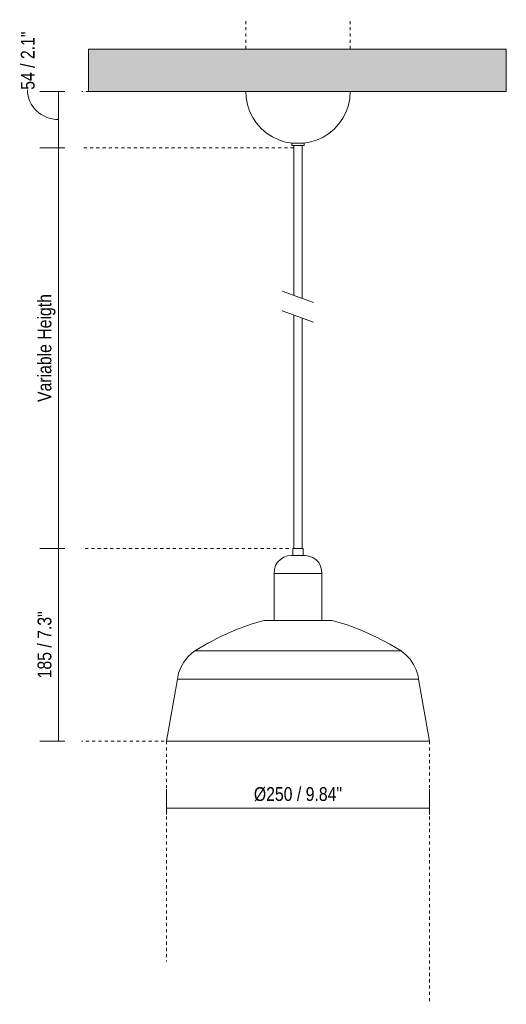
# Model space of a CAD drawing. Header units: millimetres. Extents: x 6329 to 7875, y 1126 to 6721.
# Tile 1 of 2: x 6329 to 6795, y 1126 to 2069. Entities that reach past the tile are written whole.
import ezdxf

# ---------------------------------------------------------------- set-up
doc = ezdxf.new("R2010")
doc.units = ezdxf.units.MM
doc.linetypes.add('Dash', pattern=[6, 3, -3])
for name, color, linetype, lineweight in [('Cotas', 7, 'Continuous', 9), ('Cotas-6', 7, 'Continuous', 9), ('Lighthing Fixture Detail Wide Black', 7, 'Continuous', 20), ('Luminarias', 7, 'Continuous', 20), ('Techos', 7, 'Continuous', 9)]:
    doc.layers.add(name, color=color, linetype=linetype, lineweight=lineweight)
doc.layers.add('Lighthing Fixture Dim Grey Dash', color=7, linetype='Dash', lineweight=9, true_color=0xd2d2d2)
doc.styles.add('Arial Narrow', font='ARIALN.TTF', dxfattribs={"height": 13.2})
doc.dimstyles.new('FARO_-_2_2mm_Arial_Narrow_mm_Inch_Left', dxfattribs={"dimscale": 304.8, "dimtxt": 13.509289, "dimasz": 0, "dimexe": 0.059055, "dimexo": 0.0625, "dimgap": 0.009843, "dimtad": 1, "dimdec": 0, "dimzin": 0, "dimdsep": 46, "dimtxsty": 'Arial Narrow', "dimblk1": 'NONE', "dimblk2": 'NONE', "dimsah": 1, "dimcen": 0.09, "dimadec": 0, "dimazin": 0, "dimtfac": 1, "dimtdec": 4, "dimtix": 1, "dimtmove": 0, "dimatfit": 3, "dimfxl": 0.019685, "dimfxlon": 1, "dimtvp": 1, "dimtolj": 1, "dimtzin": 0, "dimarcsym": 2})
doc.dimstyles.new('FARO_-_2_2mm_Arial_Narrow_mm_Inch_Left_1', dxfattribs={"dimscale": 304.8, "dimtxt": 13.509289, "dimasz": 0, "dimexe": 0.059055, "dimexo": 0.0625, "dimgap": 0.009843, "dimtad": 1, "dimdec": 0, "dimzin": 0, "dimdsep": 46, "dimtxsty": 'Arial Narrow', "dimblk1": 'NONE', "dimblk2": 'NONE', "dimsah": 1, "dimcen": 0.09, "dimadec": 0, "dimazin": 0, "dimtfac": 1, "dimtdec": 4, "dimtix": 1, "dimtmove": 1, "dimatfit": 3, "dimfxl": 0.019685, "dimfxlon": 1, "dimtvp": 1, "dimtolj": 1, "dimtzin": 0, "dimarcsym": 2})

# ---------------------------------------------------------------- blocks, each defined once
blk = doc.blocks.new('20339-119 - 20339-119 TATAWIN M White pendant lamp-499180-Alzado_PDF')
at = {"layer": 'Luminarias'}
for p, q in [((6589.56, 1950.28), (6589.56, 1948.28)), ((6595.56, 1950.28), (6589.56, 1950.28)), ((6589.56, 1948.28), (6595.56, 1948.28)), ((6591.56, 1948.28), (6591.56, 1804.74)), ((6601.56, 1950.28), (6595.56, 1950.28)), ((6595.56, 1948.28), (6601.56, 1948.28)), ((6599.56, 1801.83), (6599.56, 1948.28)), ((6601.56, 1948.28), (6601.56, 1950.28)), ((6591.56, 1785.66), (6591.56, 1562.33)), ((6599.56, 1562.33), (6599.56, 1782.75)), ((6590.56, 1562.33), (6590.56, 1555.36)), ((6590.56, 1562.33), (6595.56, 1562.33)), ((6595.56, 1562.33), (6600.56, 1562.33)), ((6600.56, 1555.36), (6600.56, 1562.33)), ((6572.79, 1538.36), (6572.79, 1493.36)), ((6572.79, 1538.36), (6595.56, 1538.36)), ((6595.56, 1538.36), (6618.33, 1538.36)), ((6618.33, 1493.36), (6618.33, 1538.36)), ((6628.4, 1493.36), (6562.72, 1493.36)), ((6694.2, 1464.16), (6496.93, 1464.16)), ((6480.1, 1436.92), (6469.65, 1377.64)), ((6711.03, 1436.92), (6480.1, 1436.92)), ((6721.48, 1377.64), (6711.03, 1436.92)), ((6721.48, 1377.64), (6469.65, 1377.64))]:
    blk.add_line(p, q, dxfattribs=at)
at = {"layer": 'Luminarias', "flags": 128}
for points in [[(6590.31, 1950.28), (6583.69, 1951.43), (6577.28, 1953.46), (6571.2, 1956.34), (6565.56, 1960), (6560.47, 1964.39), (6556.01, 1969.42), (6552.26, 1975), (6549.3, 1981.04), (6547.17, 1987.42), (6545.92, 1994.03), (6545.56, 2000)], [(6645.56, 2000), (6645.11, 1993.29), (6643.76, 1986.7), (6641.54, 1980.36), (6638.49, 1974.36), (6634.66, 1968.84), (6630.13, 1963.87), (6624.97, 1959.56), (6619.28, 1955.98), (6613.16, 1953.2), (6606.72, 1951.26), (6600.81, 1950.28)], [(6572.79, 1538.36), (6573.02, 1542.16), (6574.13, 1545.79), (6576.07, 1549.07), (6578.73, 1551.79), (6581.95, 1553.81), (6585.55, 1555.02), (6588.82, 1555.36)], [(6595.56, 1555.36), (6593.15, 1555.36), (6591.05, 1555.36), (6589.55, 1555.36), (6588.85, 1555.36), (6588.82, 1555.36)], [(6588.82, 1555.36), (6589.26, 1555.36), (6590.55, 1555.36)], [(6602.31, 1555.36), (6601.86, 1555.36), (6600.58, 1555.36), (6598.63, 1555.36), (6596.27, 1555.36), (6595.56, 1555.36)], [(6600.56, 1555.36), (6601.57, 1555.36), (6602.27, 1555.36), (6602.31, 1555.36)], [(6602.31, 1555.36), (6606.09, 1554.91), (6609.65, 1553.58), (6612.81, 1551.45), (6615.37, 1548.64), (6617.2, 1545.31), (6618.19, 1541.64), (6618.33, 1538.36)], [(6496.93, 1464.16), (6509.78, 1471.76), (6523.06, 1478.56), (6536.74, 1484.55), (6550.75, 1489.7), (6562.72, 1493.36)], [(6628.4, 1493.36), (6642.66, 1488.93), (6656.62, 1483.64), (6670.23, 1477.52), (6683.45, 1470.59), (6694.2, 1464.16)], [(6480.1, 1436.92), (6481.32, 1442.73), (6483.4, 1448.28), (6486.3, 1453.46), (6489.96, 1458.14), (6494.28, 1462.2), (6496.93, 1464.16)], [(6694.2, 1464.16), (6698.85, 1460.47), (6702.89, 1456.12), (6706.22, 1451.21), (6708.76, 1445.84), (6710.46, 1440.16), (6711.03, 1436.92)]]:
    blk.add_lwpolyline(points, dxfattribs=at)
blk = doc.blocks.new('DIMBLOCK1-Alzado_PDF')
at = {"layer": 'Cotas-6', "color": 251, "true_color": 0x5b5b5b}
for p, q in [((6469.65, 1313.56), (6469.65, 1331.56)), ((6721.48, 1313.56), (6721.48, 1331.56)), ((6469.65, 1313.56), (6721.48, 1313.56)), ((6469.65, 1313.56), (6469.65, 1307.56)), ((6721.48, 1313.56), (6721.48, 1307.56))]:
    blk.add_line(p, q, dxfattribs=at)
at = {"layer": 'Cotas-6', "color": 0, "insert": (6553.32, 1333.62), "char_height": 13.2, "width": 101.384, "attachment_point": 1, "line_spacing_factor": 0.974696, "style": 'Arial Narrow'}
blk.add_mtext('Ø250 / 9.84"', dxfattribs=at)
blk = doc.blocks.new('_None')
blk = doc.blocks.new('DIMBLOCK2-Alzado_PDF')
at = {"layer": 'Cotas-6', "color": 251, "true_color": 0x5b5b5b}
for p, q in [((6366.37, 2000), (6348.37, 2000)), ((6366.37, 2000), (6366.37, 1946)), ((6366.37, 2000), (6372.37, 2000)), ((6366.37, 1946), (6348.37, 1946)), ((6366.37, 1946), (6372.37, 1946))]:
    blk.add_line(p, q, dxfattribs=at)
blk.add_ellipse((6366.37, 2001.5), major_axis=(29.73, 0), ratio=0.958732, start_param=3.141593, end_param=4.712389, dxfattribs=at)
at = {"layer": 'Cotas-6', "color": 0, "insert": (6330.3, 2001.5), "char_height": 13.2, "width": 67.1605, "attachment_point": 1, "rotation": 90, "line_spacing_factor": 0.974696, "style": 'Arial Narrow'}
blk.add_mtext('54 / 2.1"', dxfattribs=at)
blk = doc.blocks.new('DIMBLOCK3-Alzado_PDF')
at = {"layer": 'Cotas-6', "color": 251, "true_color": 0x5b5b5b}
for p, q in [((6366.37, 1946), (6348.37, 1946)), ((6366.37, 1946), (6366.37, 1562.33)), ((6366.37, 1946), (6372.37, 1946)), ((6366.37, 1562.33), (6348.37, 1562.33)), ((6366.37, 1562.33), (6372.37, 1562.33))]:
    blk.add_line(p, q, dxfattribs=at)
at = {"layer": 'Cotas-6', "color": 0, "insert": (6346.31, 1702.49), "char_height": 13.2, "width": 124.0281, "attachment_point": 1, "rotation": 90, "line_spacing_factor": 0.974696, "style": 'Arial Narrow'}
blk.add_mtext('Variable Heigth', dxfattribs=at)
blk = doc.blocks.new('DIMBLOCK4-Alzado_PDF')
at = {"layer": 'Cotas-6', "color": 251, "true_color": 0x5b5b5b}
for p, q in [((6366.37, 1562.33), (6348.37, 1562.33)), ((6366.37, 1562.33), (6366.37, 1377.64)), ((6366.37, 1562.33), (6372.37, 1562.33)), ((6366.37, 1377.64), (6348.37, 1377.64)), ((6366.37, 1377.64), (6372.37, 1377.64))]:
    blk.add_line(p, q, dxfattribs=at)
at = {"layer": 'Cotas-6', "color": 0, "insert": (6346.31, 1437.82), "char_height": 13.2, "width": 77.1959, "attachment_point": 1, "rotation": 90, "line_spacing_factor": 0.974696, "style": 'Arial Narrow'}
blk.add_mtext('185 / 7.3"', dxfattribs=at)

msp = doc.modelspace()

# ---------------------------------------------------------------- hatches: boundary and pattern name
at = {"layer": 'Techos', "true_color": 0xe8e8e8}
msp.add_hatch(color=254, dxfattribs=at).paths.add_polyline_path([(6595.31, 2000), (6794.95, 2000), (6794.95, 2040.5), (6394.95, 2040.5), (6394.95, 2000), (6580.38, 2000)])

# ---------------------------------------------------------------- linework, layer by layer
at = {"layer": 'Lighthing Fixture Detail Wide Black'}
for p, q in [((6610.38, 1797.89), (6580.38, 1808.81)), ((6580.38, 1789.73), (6610.38, 1778.81))]:
    msp.add_line(p, q, dxfattribs=at)
at = {"layer": 'Lighthing Fixture Dim Grey Dash'}
for p, q in [((6545.56, 2040.5), (6545.56, 2067.41)), ((6645.56, 2040.5), (6645.56, 2067.41)), ((6545.56, 2000), (6388.58, 2000)), ((6591.54, 1946), (6388.58, 1946)), ((6586.77, 1562.33), (6388.58, 1562.33)), ((6497.58, 1377.64), (6388.58, 1377.64)), ((6469.65, 1377.64), (6469.65, 1166.64)), ((6721.48, 1377.64), (6721.48, 1125.64))]:
    msp.add_line(p, q, dxfattribs=at)
at = {"layer": 'Techos'}
for p, q in [((6394.95, 2040.5), (6794.95, 2040.5)), ((6394.95, 2000), (6394.95, 2040.5)), ((6794.95, 2040.5), (6794.95, 2000)), ((6794.95, 2000), (6394.95, 2000))]:
    msp.add_line(p, q, dxfattribs=at)

# ---------------------------------------------------------------- block references
at = {"layer": 'Luminarias'}
msp.add_blockref('20339-119 - 20339-119 TATAWIN M White pendant lamp-499180-Alzado_PDF', (0, 0), dxfattribs=at)

# ---------------------------------------------------------------- dimensions: what is measured, and where the dimension line sits
at = {"layer": 'Cotas', "color": 251, "true_color": 0x5b5b5b}
dim = msp.add_linear_dim(base=(6366.37, 1946), p1=(6372.37, 2000), p2=(6372.37, 1946), angle=90, dimstyle='FARO_-_2_2mm_Arial_Narrow_mm_Inch_Left_1', override={"dimpost": '<>', "dimfxl": 53.999613}, dxfattribs=at)
dim.commit()
dim.dimension.update_dxf_attribs({"geometry": 'DIMBLOCK2-Alzado_PDF', "text_midpoint": (6339.1, 2035.09), "dimtype": 160, "text_rotation": 90})
dim = msp.add_linear_dim(base=(6366.37, 1562.33), p1=(6372.37, 1946), p2=(6372.37, 1562.33), angle=90, text='Variable Heigth', dimstyle='FARO_-_2_2mm_Arial_Narrow_mm_Inch_Left', override={"dimpost": '<>', "dimfxl": 383.667894}, dxfattribs=at)
dim.commit()
dim.dimension.update_dxf_attribs({"geometry": 'DIMBLOCK3-Alzado_PDF', "text_midpoint": (6354.83, 1754.17)})
dim = msp.add_linear_dim(base=(6366.37, 1377.64), p1=(6372.37, 1562.33), p2=(6372.37, 1377.64), angle=90, dimstyle='FARO_-_2_2mm_Arial_Narrow_mm_Inch_Left', override={"dimpost": '<>', "dimfxl": 184.694776}, dxfattribs=at)
dim.commit()
dim.dimension.update_dxf_attribs({"geometry": 'DIMBLOCK4-Alzado_PDF', "text_midpoint": (6354.83, 1469.99)})
dim = msp.add_linear_dim(base=(6721.48, 1313.56), p1=(6469.65, 1307.56), p2=(6721.48, 1307.56), text='Ø250 / 9.84"', dimstyle='FARO_-_2_2mm_Arial_Narrow_mm_Inch_Left', override={"dimpost": '<>', "dimfxl": 251.835747}, dxfattribs=at)
dim.commit()
dim.dimension.update_dxf_attribs({"geometry": 'DIMBLOCK1-Alzado_PDF', "text_midpoint": (6595.56, 1323.66)})

doc.saveas('drawing.dxf')
